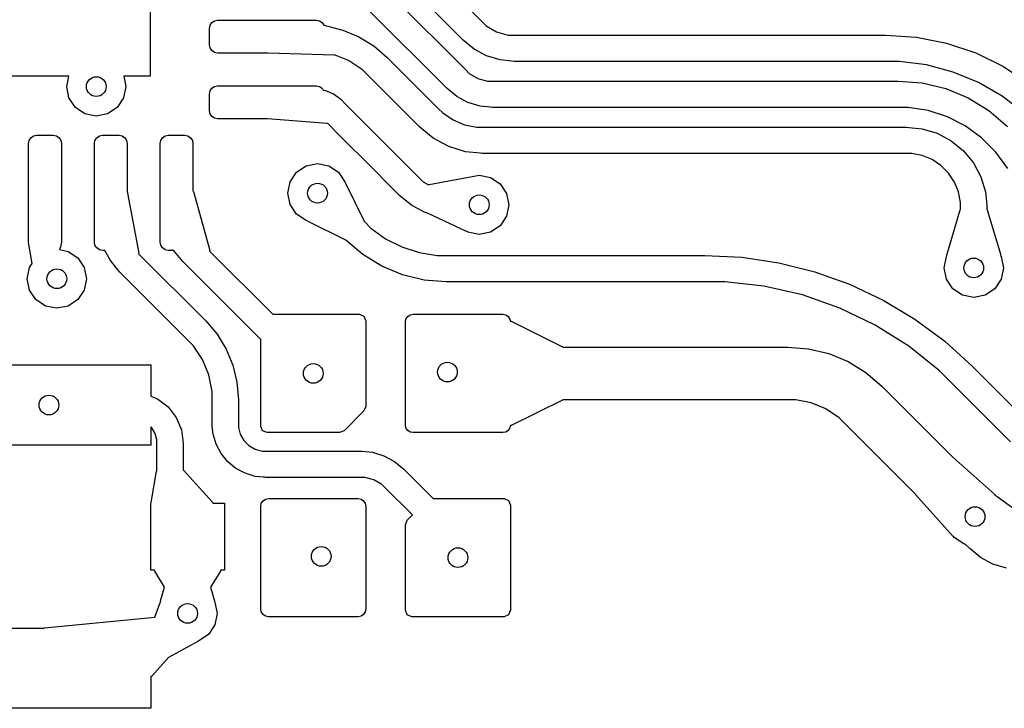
# Model space of a CAD drawing. Extents: x 123.6 to 185.8, y -114.3 to -69.
# Tile 7 of 16: x 146.4 to 153.9, y -92.7 to -87.5. Entities that reach past the tile are written whole.
import ezdxf

# ---------------------------------------------------------------- set-up
doc = ezdxf.new("R2010")
doc.units = 0
doc.layers.add('BLACK', color=7, linetype='CONTINUOUS')

msp = doc.modelspace()

# ---------------------------------------------------------------- linework, layer by layer
at = {"layer": 'BLACK', "linetype": 'CONTINUOUS'}
for p, q in [((147.388085, -86.241742), (147.388085, -87.941742)), ((149.166761, -86.785339), (149.909382, -87.527961)), ((149.767961, -87.669382), (149.025339, -86.926761)), ((149.190297, -87.298875), (149.786772, -87.895351)), ((149.645358, -88.036779), (149.048875, -87.440297)), ((147.876667, -87.5215), (147.900585, -87.516742)), ((147.900585, -87.516742), (148.650585, -87.516742)), ((148.650585, -87.516742), (148.674503, -87.5215)), ((147.838085, -87.579242), (147.842843, -87.555324)), ((147.838085, -87.704242), (147.838085, -87.579242)), ((147.842843, -87.555324), (147.856391, -87.535048)), ((147.856391, -87.535048), (147.876667, -87.5215)), ((148.674503, -87.5215), (148.694779, -87.535048)), ((148.694779, -87.535048), (148.708327, -87.555324)), ((148.708327, -87.555324), (148.708425, -87.555818)), ((148.708425, -87.555818), (148.710883, -87.555903)), ((148.710883, -87.555903), (148.804804, -87.581392)), ((148.804804, -87.581392), (148.852881, -87.592934)), ((148.852881, -87.592934), (148.974901, -87.643475)), ((149.909382, -87.527961), (149.909532, -87.528144)), ((149.909532, -87.528144), (149.941796, -87.560403)), ((149.941796, -87.560403), (150.021244, -87.606265)), ((148.974901, -87.643475), (149.087512, -87.712483)), ((150.021244, -87.606265), (150.109854, -87.630003)), ((150.109854, -87.630003), (150.155722, -87.63)), ((150.155722, -87.63), (150.155723, -87.63)), ((150.155723, -87.63), (150.155728, -87.63)), ((150.155728, -87.63), (152.979964, -87.63)), ((152.979964, -87.63), (152.979967, -87.63)), ((152.979967, -87.63), (153.21361, -87.64531)), ((153.21361, -87.64531), (153.443262, -87.690986)), ((147.842843, -87.72816), (147.838085, -87.704242)), ((147.856391, -87.748436), (147.842843, -87.72816)), ((149.087512, -87.712483), (149.187941, -87.798257)), ((149.767948, -87.669403), (149.767965, -87.669386)), ((149.851055, -87.737598), (149.767948, -87.669403)), ((149.767964, -87.669384), (149.767961, -87.669382)), ((149.767965, -87.669386), (149.767964, -87.669384)), ((149.945869, -87.788269), (149.851055, -87.737598)), ((153.443262, -87.690986), (153.664986, -87.766248)), ((147.876667, -87.761984), (147.856391, -87.748436)), ((147.900585, -87.766742), (147.876667, -87.761984)), ((148.28379, -87.766742), (147.900585, -87.766742)), ((148.284643, -87.76713), (148.28379, -87.766742)), ((148.787748, -87.784232), (148.284643, -87.76713)), ((148.792622, -87.783348), (148.787748, -87.784232)), ((148.793827, -87.782142), (148.792622, -87.783348)), ((148.896736, -87.824768), (148.793827, -87.782142)), ((149.187941, -87.798257), (149.187939, -87.798259)), ((149.187939, -87.798259), (149.578419, -88.188739)), ((150.048747, -87.819469), (149.945869, -87.788269)), ((153.664986, -87.766248), (153.874989, -87.869808)), ((149.001832, -87.89499), (148.896736, -87.824768)), ((150.138783, -87.828331), (150.048747, -87.819469)), ((150.155728, -87.83), (150.138783, -87.828331)), ((150.155734, -87.83), (150.155728, -87.83)), ((152.979964, -87.83), (150.155734, -87.83)), ((152.979965, -87.829999), (152.979964, -87.83)), ((152.979966, -87.83), (152.979965, -87.829999)), ((153.084183, -87.829998), (152.979966, -87.83)), ((153.290834, -87.8572), (153.084183, -87.829998)), ((153.492167, -87.911144), (153.290834, -87.8572)), ((153.874989, -87.869808), (154.069678, -87.999894)), ((146.768998, -87.941742), (145.688085, -87.941742)), ((146.753085, -88.021742), (146.768998, -87.941742)), ((147.388085, -87.941742), (147.187172, -87.941742)), ((147.187172, -87.941742), (147.203085, -88.021742)), ((149.046489, -87.939647), (149.001832, -87.89499)), ((149.046517, -87.939681), (149.046489, -87.939647)), ((149.436997, -88.330161), (149.046517, -87.939681)), ((149.786772, -87.895351), (149.786775, -87.895353)), ((149.786775, -87.895353), (149.786774, -87.895353)), ((149.786774, -87.895353), (149.786779, -87.895358)), ((149.786779, -87.895358), (149.786911, -87.895519)), ((149.786911, -87.895519), (149.813665, -87.92227)), ((149.813665, -87.92227), (149.879567, -87.960312)), ((149.879567, -87.960312), (149.95307, -87.980003)), ((153.684735, -87.990906), (153.492167, -87.911144)), ((146.770212, -88.107846), (146.753085, -88.021742)), ((147.203085, -88.021742), (147.185958, -88.107846)), ((147.842843, -88.055324), (147.856391, -88.035048)), ((147.856391, -88.035048), (147.876667, -88.0215)), ((147.876667, -88.0215), (147.900585, -88.016742)), ((147.900585, -88.016742), (148.650585, -88.016742)), ((148.650585, -88.016742), (148.674503, -88.0215)), ((148.674503, -88.0215), (148.694779, -88.035048)), ((148.694779, -88.035048), (148.70358, -88.04822)), ((149.645349, -88.036799), (149.645363, -88.036785)), ((149.719453, -88.097607), (149.645349, -88.036799)), ((149.64536, -88.036781), (149.645358, -88.036779)), ((149.645363, -88.036785), (149.64536, -88.036781)), ((149.95307, -87.980003), (149.991117, -87.98)), ((149.991117, -87.98), (149.991118, -87.98)), ((149.991118, -87.98), (149.991123, -87.98)), ((149.991123, -87.98), (153.074522, -87.98)), ((153.074522, -87.98), (153.074523, -87.98)), ((153.074523, -87.98), (153.074524, -87.98)), ((153.074524, -87.98), (153.258408, -87.994475)), ((153.258408, -87.994475), (153.437763, -88.037538)), ((153.437763, -88.037538), (153.608174, -88.108126)), ((153.865245, -88.095122), (153.684735, -87.990906)), ((146.818986, -88.180841), (146.770212, -88.107846)), ((147.185958, -88.107846), (147.137184, -88.180841)), ((147.838085, -88.079242), (147.842843, -88.055324)), ((147.838085, -88.204242), (147.838085, -88.079242)), ((148.70358, -88.04822), (148.72011, -88.050401)), ((148.72011, -88.050401), (148.781269, -88.075749)), ((148.781269, -88.075749), (148.816263, -88.102609)), ((148.816263, -88.102609), (148.818641, -88.103594)), ((148.818641, -88.103594), (148.833795, -88.116031)), ((148.833795, -88.116031), (148.87879, -88.161025)), ((149.803997, -88.142789), (149.719453, -88.097607)), ((153.608174, -88.108126), (153.765445, -88.204503)), ((154.030607, -88.222008), (153.865245, -88.095122)), ((146.891981, -88.229615), (146.818986, -88.180841)), ((147.137184, -88.180841), (147.064189, -88.229615)), ((148.87879, -88.161025), (148.878796, -88.16103)), ((148.878796, -88.16103), (148.968795, -88.251029)), ((149.578419, -88.188739), (149.578422, -88.188743)), ((149.578422, -88.188743), (149.578445, -88.18872)), ((149.578445, -88.18872), (149.612031, -88.22231)), ((149.89573, -88.17061), (149.803997, -88.142789)), ((149.97585, -88.178496), (149.89573, -88.17061)), ((149.991123, -88.18), (149.97585, -88.178496)), ((149.991129, -88.18), (149.991123, -88.18)), ((153.07452, -88.18), (149.991129, -88.18)), ((153.151291, -88.180002), (153.07452, -88.18)), ((153.302944, -88.204024), (153.151291, -88.180002)), ((146.978085, -88.246742), (146.891981, -88.229615)), ((147.064189, -88.229615), (146.978085, -88.246742)), ((147.842843, -88.22816), (147.838085, -88.204242)), ((147.856391, -88.248436), (147.842843, -88.22816)), ((147.876667, -88.261984), (147.856391, -88.248436)), ((147.900585, -88.266742), (147.876667, -88.261984)), ((148.278144, -88.266742), (147.900585, -88.266742)), ((148.279854, -88.267608), (148.278144, -88.266742)), ((148.732015, -88.302042), (148.279854, -88.267608)), ((148.968795, -88.251029), (149.00679, -88.289025)), ((149.612031, -88.22231), (149.691018, -88.275095)), ((153.448971, -88.251473), (153.302944, -88.204024)), ((153.585778, -88.321181), (153.448971, -88.251473)), ((153.765445, -88.204503), (153.905664, -88.324261)), ((148.732903, -88.302076), (148.732015, -88.302042)), ((148.735798, -88.300876), (148.732903, -88.302076)), ((148.737374, -88.302452), (148.735798, -88.300876)), ((148.827373, -88.392451), (148.737374, -88.302452)), ((149.00679, -88.289025), (149.006796, -88.28903)), ((149.006796, -88.28903), (149.172797, -88.455031)), ((149.452151, -88.342597), (149.436997, -88.330161)), ((149.452251, -88.342638), (149.452151, -88.342597)), ((149.540401, -88.414989), (149.452251, -88.342638)), ((149.691018, -88.275095), (149.778785, -88.311456)), ((149.778785, -88.311456), (149.87196, -88.329997)), ((149.87196, -88.329997), (149.91946, -88.33)), ((149.91946, -88.33), (153.137867, -88.33)), ((153.137867, -88.33), (153.157376, -88.331921)), ((153.157376, -88.331921), (153.257286, -88.341756)), ((153.257286, -88.341756), (153.372122, -88.376586)), ((153.709997, -88.411432), (153.585778, -88.321181)), ((146.467843, -88.430324), (146.481391, -88.410048)), ((146.481391, -88.410048), (146.501667, -88.3965)), ((146.501667, -88.3965), (146.525585, -88.391742)), ((146.525585, -88.391742), (146.650585, -88.391742)), ((146.650585, -88.391742), (146.674503, -88.3965)), ((146.674503, -88.3965), (146.694779, -88.410048)), ((146.694779, -88.410048), (146.708327, -88.430324)), ((146.967843, -88.430324), (146.981391, -88.410048)), ((146.981391, -88.410048), (147.001667, -88.3965)), ((147.001667, -88.3965), (147.025585, -88.391742)), ((147.025585, -88.391742), (147.150585, -88.391742)), ((147.150585, -88.391742), (147.174503, -88.3965)), ((147.174503, -88.3965), (147.194779, -88.410048)), ((147.194779, -88.410048), (147.208327, -88.430324)), ((147.467843, -88.430324), (147.481391, -88.410048)), ((147.481391, -88.410048), (147.501667, -88.3965)), ((147.501667, -88.3965), (147.525585, -88.391742)), ((147.525585, -88.391742), (147.650585, -88.391742)), ((147.650585, -88.391742), (147.674503, -88.3965)), ((147.674503, -88.3965), (147.694779, -88.410048)), ((147.694779, -88.410048), (147.708327, -88.430324)), ((148.865369, -88.430446), (148.827373, -88.392451)), ((149.658353, -88.478046), (149.540401, -88.414989)), ((153.372122, -88.376586), (153.477956, -88.433152)), ((153.764283, -88.465717), (153.709997, -88.411432)), ((146.463085, -88.454242), (146.467843, -88.430324)), ((146.463085, -89.204242), (146.463085, -88.454242)), ((146.708327, -88.430324), (146.713085, -88.454242)), ((146.713085, -88.454242), (146.713085, -89.204242)), ((146.963085, -88.454242), (146.967843, -88.430324)), ((146.963085, -89.204242), (146.963085, -88.454242)), ((147.208327, -88.430324), (147.213085, -88.454242)), ((147.213085, -88.454242), (147.213085, -88.822061)), ((147.463085, -88.454242), (147.467843, -88.430324)), ((147.463085, -89.204242), (147.463085, -88.454242)), ((147.708327, -88.430324), (147.713085, -88.454242)), ((147.713085, -88.454242), (147.713085, -88.814948)), ((148.865374, -88.430452), (148.865369, -88.430446)), ((149.031375, -88.596453), (148.865374, -88.430452)), ((149.172797, -88.455031), (149.398009, -88.680244)), ((149.78634, -88.51688), (149.658353, -88.478046)), ((153.477956, -88.433152), (153.57072, -88.50928)), ((153.764289, -88.465711), (153.764283, -88.465717)), ((153.818575, -88.519997), (153.764289, -88.465711)), ((149.899939, -88.528077), (149.78634, -88.51688)), ((149.899943, -88.528079), (149.899939, -88.528077)), ((149.911733, -88.529239), (149.899943, -88.528079)), ((149.919444, -88.53), (149.911733, -88.529239)), ((149.919446, -88.529999), (149.919444, -88.53)), ((149.919452, -88.53), (149.919446, -88.529999)), ((153.137867, -88.53), (149.919452, -88.53)), ((153.137871, -88.529999), (153.137867, -88.53)), ((153.137873, -88.53), (153.137871, -88.529999)), ((153.178465, -88.529998), (153.137873, -88.53)), ((153.258089, -88.545832), (153.178465, -88.529998)), ((153.333094, -88.576897), (153.258089, -88.545832)), ((153.57072, -88.50928), (153.570711, -88.509289)), ((153.570711, -88.509289), (153.570715, -88.509296)), ((153.570715, -88.509296), (153.646836, -88.602051)), ((153.908826, -88.644217), (153.818575, -88.519997)), ((148.500901, -88.672643), (148.573896, -88.623869)), ((148.573896, -88.623869), (148.66, -88.606742)), ((148.66, -88.606742), (148.746104, -88.623869)), ((148.746104, -88.623869), (148.819099, -88.672643)), ((149.256588, -88.821665), (149.031375, -88.596453)), ((153.400596, -88.621999), (153.333094, -88.576897)), ((153.429261, -88.650663), (153.400596, -88.621999)), ((153.646836, -88.602051), (153.703401, -88.707882)), ((148.452127, -88.745638), (148.500901, -88.672643)), ((148.819099, -88.672643), (148.867873, -88.745638)), ((149.398009, -88.680244), (149.398015, -88.680249)), ((149.398015, -88.680249), (149.417922, -88.700156)), ((149.417922, -88.700156), (149.427876, -88.71011)), ((149.427876, -88.71011), (149.427877, -88.710111)), ((149.427877, -88.710111), (149.427888, -88.710101)), ((149.427888, -88.710101), (149.462813, -88.745029)), ((149.507894, -88.765175), (149.876242, -88.697526)), ((149.876242, -88.697526), (149.876751, -88.697635)), ((149.876751, -88.697635), (149.89, -88.695)), ((149.89, -88.695), (149.976104, -88.712127)), ((149.976104, -88.712127), (150.049099, -88.760901)), ((153.429289, -88.650711), (153.429261, -88.650663)), ((153.45799, -88.679413), (153.429289, -88.650711)), ((153.503091, -88.746913), (153.45799, -88.679413)), ((153.703401, -88.707882), (153.738231, -88.822716)), ((148.435, -88.831742), (148.452127, -88.745638)), ((148.867873, -88.745638), (148.869159, -88.752105)), ((148.869159, -88.752105), (148.872696, -88.755433)), ((148.872696, -88.755433), (149.012272, -89.038887)), ((149.462813, -88.745029), (149.503159, -88.768324)), ((149.503159, -88.768324), (149.507, -88.765378)), ((149.507, -88.765378), (149.507894, -88.765175)), ((150.049099, -88.760901), (150.097873, -88.833896)), ((153.534155, -88.821914), (153.503091, -88.746913)), ((147.213085, -88.822061), (147.215066, -88.825372)), ((147.215066, -88.825372), (147.216028, -88.830555)), ((147.216028, -88.830555), (147.300921, -89.288227)), ((147.713085, -88.814948), (147.715867, -88.81897)), ((147.715867, -88.81897), (147.840157, -89.26764)), ((148.452127, -88.917846), (148.435, -88.831742)), ((149.256593, -88.821671), (149.256588, -88.821665)), ((149.2765, -88.841578), (149.256593, -88.821671)), ((149.286454, -88.851532), (149.2765, -88.841578)), ((149.301608, -88.863968), (149.286454, -88.851532)), ((149.301656, -88.863988), (149.301608, -88.863968)), ((149.373621, -88.923052), (149.301656, -88.863988)), ((150.097873, -88.833896), (150.115, -88.92)), ((153.549988, -88.901536), (153.534155, -88.821914)), ((153.738231, -88.822716), (153.74806, -88.922578)), ((148.500901, -88.990841), (148.452127, -88.917846)), ((149.414007, -88.94464), (149.373621, -88.923052)), ((150.115, -88.92), (150.097873, -89.006104)), ((153.549986, -88.942126), (153.549988, -88.901536)), ((153.74806, -88.922578), (153.748079, -88.922623)), ((153.748079, -88.922623), (153.75, -88.942132)), ((148.573896, -89.039615), (148.500901, -88.990841)), ((149.414117, -88.944761), (149.414007, -88.94464)), ((149.415069, -88.945208), (149.414117, -88.944761)), ((149.473059, -88.976207), (149.415069, -88.945208)), ((149.495631, -88.983055), (149.473059, -88.976207)), ((149.79285, -89.122684), (149.495631, -88.983055)), ((150.097873, -89.006104), (150.049099, -89.079099)), ((153.445109, -89.303835), (153.547517, -88.958375)), ((153.547517, -88.958375), (153.55, -88.95531)), ((153.55, -88.942126), (153.549986, -88.942126)), ((153.55, -88.942127), (153.55, -88.942126)), ((153.55, -88.942132), (153.55, -88.942127)), ((153.55, -88.95531), (153.55, -88.942132)), ((153.75, -88.942132), (153.75, -88.954203)), ((153.75, -88.954203), (153.752483, -88.958375)), ((153.752483, -88.958375), (153.85489, -89.303835)), ((148.580575, -89.040943), (148.573896, -89.039615)), ((148.583636, -89.044457), (148.580575, -89.040943)), ((148.869667, -89.18667), (148.583636, -89.044457)), ((149.012272, -89.038887), (149.012529, -89.04285)), ((149.012529, -89.04285), (149.017337, -89.047658)), ((149.017337, -89.047658), (149.01734, -89.04766)), ((149.01734, -89.04766), (149.017339, -89.04766)), ((149.017339, -89.04766), (149.01734, -89.047661)), ((149.01734, -89.047661), (149.017372, -89.0477)), ((149.017372, -89.0477), (149.066231, -89.096559)), ((150.049099, -89.079099), (149.976104, -89.127873)), ((149.066231, -89.096559), (149.178116, -89.177848)), ((149.7933, -89.122884), (149.79285, -89.122684)), ((149.79645, -89.122897), (149.7933, -89.122884)), ((149.803896, -89.127873), (149.79645, -89.122897)), ((149.89, -89.145), (149.803896, -89.127873)), ((149.976104, -89.127873), (149.89, -89.145)), ((146.463608, -89.206874), (146.463085, -89.204242)), ((146.463586, -89.207175), (146.463608, -89.206874)), ((146.483209, -89.322477), (146.463586, -89.207175)), ((146.707314, -89.231531), (146.698522, -89.260807)), ((146.708327, -89.22816), (146.707312, -89.229678)), ((146.707312, -89.229678), (146.707314, -89.231531)), ((146.713085, -89.204242), (146.708327, -89.22816)), ((146.967843, -89.22816), (146.963085, -89.204242)), ((146.981391, -89.248436), (146.967843, -89.22816)), ((147.467843, -89.22816), (147.463085, -89.204242)), ((147.481391, -89.248436), (147.467843, -89.22816)), ((148.874616, -89.187779), (148.869667, -89.18667)), ((148.875916, -89.189079), (148.874616, -89.187779)), ((148.875915, -89.189085), (148.875918, -89.189082)), ((149.004617, -89.299007), (148.875915, -89.189085)), ((148.875918, -89.189082), (148.875916, -89.189079)), ((149.178116, -89.177848), (149.30134, -89.240633)), ((149.30134, -89.240633), (149.432868, -89.283368)), ((146.698522, -89.260807), (146.764189, -89.273869)), ((146.764189, -89.273869), (146.837184, -89.322643)), ((147.001667, -89.261984), (146.981391, -89.248436)), ((147.025585, -89.266742), (147.001667, -89.261984)), ((147.043354, -89.266742), (147.025585, -89.266742)), ((147.084788, -89.344266), (147.043354, -89.266742)), ((147.300921, -89.288227), (147.300057, -89.292292)), ((147.300057, -89.292292), (147.809592, -89.801828)), ((147.501667, -89.261984), (147.481391, -89.248436)), ((147.525585, -89.266742), (147.501667, -89.261984)), ((147.568677, -89.266742), (147.525585, -89.266742)), ((147.572578, -89.27404), (147.568677, -89.266742)), ((147.622494, -89.334855), (147.572578, -89.27404)), ((147.840157, -89.26764), (147.839636, -89.271871)), ((147.839636, -89.271871), (148.319507, -89.751742)), ((149.148931, -89.387442), (149.004617, -89.299007)), ((149.432868, -89.283368), (149.569462, -89.305001)), ((149.569462, -89.305001), (149.638611, -89.305)), ((149.638611, -89.305), (149.638612, -89.305)), ((149.638612, -89.305), (151.605951, -89.305)), ((151.605951, -89.305), (151.605952, -89.305)), ((151.605952, -89.305), (151.887657, -89.318835)), ((153.425, -89.4), (153.442127, -89.313896)), ((153.442127, -89.313896), (153.44537, -89.309041)), ((153.44537, -89.309041), (153.445109, -89.303835)), ((153.85489, -89.303835), (153.854382, -89.308671)), ((153.854382, -89.308671), (153.857873, -89.313896)), ((153.857873, -89.313896), (153.875, -89.4)), ((146.470212, -89.395638), (146.490493, -89.365284)), ((146.490493, -89.365284), (146.483209, -89.322477)), ((146.837184, -89.322643), (146.885958, -89.395638)), ((147.143705, -89.416063), (147.084788, -89.344266)), ((147.63493, -89.350009), (147.622494, -89.334855)), ((148.228085, -89.943164), (147.63493, -89.350009)), ((149.305302, -89.452212), (149.148931, -89.387442)), ((151.887657, -89.318835), (152.166652, -89.360216)), ((152.166652, -89.360216), (152.440248, -89.428744)), ((146.453085, -89.481742), (146.470212, -89.395638)), ((146.885958, -89.395638), (146.903085, -89.481742)), ((147.143707, -89.416068), (147.143705, -89.416063)), ((147.156143, -89.431222), (147.143707, -89.416068)), ((147.668169, -89.943247), (147.156143, -89.431222)), ((149.46988, -89.491722), (149.305302, -89.452212)), ((152.440248, -89.428744), (152.705809, -89.523761)), ((153.442127, -89.486104), (153.425, -89.4)), ((153.875, -89.4), (153.857873, -89.486104)), ((146.470212, -89.567846), (146.453085, -89.481742)), ((146.903085, -89.481742), (146.885958, -89.567846)), ((149.638608, -89.504999), (149.46988, -89.491722)), ((149.638612, -89.505), (149.638608, -89.504999)), ((149.638613, -89.505), (149.638612, -89.505)), ((151.605951, -89.505), (149.638613, -89.505)), ((151.605952, -89.504999), (151.605951, -89.505)), ((151.605953, -89.505), (151.605952, -89.504999)), ((151.756125, -89.504998), (151.605953, -89.505)), ((152.054581, -89.538621), (151.756125, -89.504998)), ((152.347395, -89.60545), (152.054581, -89.538621)), ((152.705809, -89.523761), (152.960777, -89.644349)), ((153.490901, -89.559099), (153.442127, -89.486104)), ((153.857873, -89.486104), (153.809099, -89.559099)), ((146.518986, -89.640841), (146.470212, -89.567846)), ((146.885958, -89.567846), (146.837184, -89.640841)), ((152.630886, -89.704645), (152.347395, -89.60545)), ((153.563896, -89.607873), (153.490901, -89.559099)), ((153.65, -89.625), (153.563896, -89.607873)), ((153.736104, -89.607873), (153.65, -89.625)), ((153.809099, -89.559099), (153.736104, -89.607873)), ((146.591981, -89.689615), (146.518986, -89.640841)), ((146.678085, -89.706742), (146.591981, -89.689615)), ((146.764189, -89.689615), (146.678085, -89.706742)), ((146.837184, -89.640841), (146.764189, -89.689615)), ((152.960777, -89.644349), (153.202698, -89.789349)), ((148.319507, -89.751742), (148.978085, -89.751742)), ((148.978085, -89.751742), (149.01344, -89.766387)), ((149.345659, -89.769316), (149.365124, -89.756309)), ((149.365124, -89.756309), (149.388085, -89.751742)), ((149.388085, -89.751742), (150.068085, -89.751742)), ((150.068085, -89.751742), (150.091046, -89.756309)), ((150.091046, -89.756309), (150.110511, -89.769316)), ((152.901487, -89.834957), (152.630886, -89.704645)), ((147.809592, -89.801828), (147.809593, -89.801829)), ((147.809593, -89.801829), (147.896051, -89.903063)), ((149.01344, -89.766387), (149.028085, -89.801742)), ((149.028085, -89.801742), (149.028085, -90.451742)), ((149.328085, -89.811742), (149.332652, -89.788781)), ((149.328085, -90.591742), (149.328085, -89.811742)), ((149.332652, -89.788781), (149.345659, -89.769316)), ((150.110511, -89.769316), (150.123518, -89.788781)), ((150.123518, -89.788781), (150.126737, -89.804966)), ((150.126737, -89.804966), (150.128414, -89.80427)), ((150.128414, -89.80427), (150.133638, -89.805494)), ((150.133638, -89.805494), (150.521597, -89.998514)), ((153.155797, -89.994748), (152.901487, -89.834957)), ((153.202698, -89.789349), (153.429241, -89.957364)), ((147.896051, -89.903063), (147.965608, -90.016577)), ((147.668169, -89.943248), (147.668169, -89.943247)), ((147.713324, -89.988405), (147.668169, -89.943248)), ((147.78428, -90.094605), (147.713324, -89.988405)), ((148.228085, -90.601742), (148.228085, -89.943164)), ((153.429241, -89.957364), (153.638225, -90.146775)), ((147.965608, -90.016577), (148.01655, -90.139575)), ((150.521597, -89.998514), (150.524408, -90.001742)), ((150.524408, -90.001742), (151.228258, -90.001742)), ((151.228258, -90.001742), (151.9, -90.001742)), ((151.9, -90.001742), (152.235871, -90.001742)), ((152.235871, -90.001742), (152.235898, -90.001744)), ((152.235898, -90.001744), (152.394, -90.014182)), ((152.394, -90.014182), (152.548244, -90.051208)), ((152.548244, -90.051208), (152.694796, -90.111907)), ((153.390616, -90.182009), (153.155797, -89.994748)), ((145.843385, -90.136941), (147.392785, -90.136941)), ((147.392785, -90.136941), (147.392785, -90.373222)), ((147.833153, -90.212606), (147.78428, -90.094605)), ((148.01655, -90.139575), (148.047623, -90.269028)), ((152.694796, -90.111907), (152.830048, -90.194785)), ((147.858064, -90.337875), (147.833153, -90.212606)), ((152.830048, -90.194785), (152.95067, -90.2978)), ((153.496651, -90.288043), (153.390616, -90.182009)), ((153.638225, -90.146775), (153.638211, -90.146789)), ((153.638211, -90.146789), (154.070768, -90.579347)), ((148.047623, -90.269028), (148.057963, -90.400507)), ((153.496789, -90.288211), (153.496651, -90.288043)), ((153.929349, -90.72077), (153.496789, -90.288211)), ((147.858061, -90.401736), (147.858064, -90.337875)), ((152.95067, -90.2978), (152.950656, -90.297814)), ((152.950656, -90.297814), (152.950656, -90.297815)), ((152.950656, -90.297815), (152.950659, -90.297817)), ((152.950659, -90.297817), (153.490065, -90.837223)), ((147.392785, -90.373222), (147.442984, -90.394015)), ((147.442984, -90.394015), (147.523774, -90.456012)), ((147.858085, -90.401736), (147.858061, -90.401736)), ((147.858085, -90.401737), (147.858085, -90.401736)), ((147.858085, -90.401742), (147.858085, -90.401737)), ((147.858085, -90.584462), (147.858085, -90.401742)), ((148.057963, -90.400507), (148.058085, -90.401742)), ((148.058085, -90.401742), (148.058085, -90.584462)), ((150.521597, -90.404969), (150.13364, -90.597988)), ((150.524658, -90.402767), (150.521597, -90.404969)), ((150.525083, -90.401742), (150.524658, -90.402767)), ((151.228258, -90.401742), (150.525083, -90.401742)), ((151.9, -90.401742), (151.228258, -90.401742)), ((152.235871, -90.401742), (151.9, -90.401742)), ((152.235875, -90.401741), (152.235871, -90.401742)), ((152.235878, -90.401742), (152.235875, -90.401741)), ((152.296044, -90.40174), (152.235878, -90.401742)), ((152.414063, -90.425211), (152.296044, -90.40174)), ((152.525236, -90.471257), (152.414063, -90.425211)), ((147.523774, -90.456012), (147.523782, -90.456017)), ((147.523782, -90.456017), (147.523784, -90.45602)), ((147.523784, -90.45602), (147.523801, -90.456033)), ((147.523801, -90.456033), (147.523799, -90.456035)), ((147.523799, -90.456035), (147.523808, -90.456051)), ((147.523808, -90.456051), (147.585812, -90.536826)), ((149.01344, -90.487097), (148.86344, -90.637097)), ((149.028085, -90.451742), (149.01344, -90.487097)), ((152.625289, -90.538106), (152.525236, -90.471257)), ((147.585812, -90.536826), (147.624813, -90.630936)), ((147.860006, -90.603971), (147.858085, -90.584462)), ((148.058085, -90.584462), (148.058084, -90.58447)), ((148.058084, -90.58447), (148.058085, -90.584474)), ((148.058085, -90.584474), (148.058122, -90.584474)), ((148.058122, -90.584474), (148.058118, -90.611762)), ((152.667698, -90.580514), (152.625289, -90.538106)), ((152.667817, -90.580659), (152.667698, -90.580514)), ((153.207291, -91.120133), (152.667817, -90.580659)), ((147.400098, -90.615171), (147.392785, -90.60786)), ((147.392785, -90.60786), (147.392785, -90.746541)), ((147.42515, -90.658544), (147.400098, -90.615171)), ((147.438122, -90.706923), (147.42515, -90.658544)), ((147.624813, -90.630936), (147.635274, -90.710293)), ((147.860053, -90.604085), (147.860006, -90.603971)), ((147.865937, -90.663902), (147.860053, -90.604085)), ((147.889101, -90.740304), (147.865937, -90.663902)), ((148.058118, -90.611762), (148.072236, -90.664478)), ((148.24273, -90.637097), (148.228085, -90.601742)), ((148.278085, -90.651742), (148.24273, -90.637097)), ((148.828085, -90.651742), (148.278085, -90.651742)), ((148.86344, -90.637097), (148.828085, -90.651742)), ((149.332652, -90.614703), (149.328085, -90.591742)), ((149.345659, -90.634168), (149.332652, -90.614703)), ((149.365124, -90.647175), (149.345659, -90.634168)), ((149.388085, -90.651742), (149.365124, -90.647175)), ((150.068085, -90.651742), (149.388085, -90.651742)), ((150.091046, -90.647175), (150.068085, -90.651742)), ((150.110511, -90.634168), (150.091046, -90.647175)), ((150.123518, -90.614703), (150.110511, -90.634168)), ((150.126747, -90.598463), (150.123518, -90.614703)), ((150.13364, -90.597988), (150.126747, -90.598463)), ((147.438085, -90.73195), (147.438126, -90.731524)), ((147.438085, -90.940699), (147.438085, -90.73195)), ((147.438126, -90.731524), (147.438122, -90.706923)), ((147.635274, -90.710293), (147.636164, -90.712441)), ((147.636164, -90.712441), (147.637954, -90.730623)), ((147.637954, -90.730623), (147.638127, -90.731933)), ((147.638085, -90.731933), (147.638083, -90.731937)), ((147.638083, -90.731937), (147.638085, -90.73195)), ((147.638127, -90.731933), (147.638085, -90.731933)), ((147.638085, -90.73195), (147.638085, -90.935894)), ((148.072236, -90.664478), (148.099516, -90.711745)), ((148.099516, -90.711745), (148.118808, -90.731043)), ((148.118808, -90.731043), (148.118833, -90.731018)), ((148.118833, -90.731018), (148.138124, -90.750314)), ((147.392785, -90.746541), (145.843385, -90.746541)), ((147.926725, -90.810718), (147.889101, -90.740304)), ((147.977359, -90.872436), (147.926725, -90.810718)), ((148.138124, -90.750314), (148.18538, -90.777607)), ((148.18538, -90.777607), (148.23809, -90.791738)), ((148.23809, -90.791738), (148.265376, -90.791742)), ((148.265376, -90.791742), (148.985766, -90.791742)), ((148.985766, -90.791742), (148.998307, -90.792976)), ((148.998307, -90.792976), (149.07701, -90.800721)), ((149.07701, -90.800721), (149.164758, -90.827329)), ((147.977362, -90.872441), (147.977359, -90.872436)), ((147.977363, -90.872441), (147.977362, -90.87244)), ((147.977362, -90.87244), (147.977362, -90.872441)), ((147.977556, -90.872553), (147.977362, -90.872441)), ((147.977362, -90.872441), (147.977363, -90.872441)), ((148.039096, -90.923074), (147.977556, -90.872553)), ((149.164758, -90.827329), (149.245629, -90.870545)), ((149.245629, -90.870545), (149.316516, -90.928706)), ((153.490065, -90.837223), (153.491472, -90.837761)), ((153.491472, -90.837761), (153.809923, -91.122691)), ((147.393917, -91.181393), (147.436365, -90.943388)), ((147.436365, -90.943388), (147.438085, -90.940699)), ((147.638085, -90.935894), (147.641162, -90.937169)), ((147.641162, -90.937169), (147.641569, -90.937597)), ((147.641569, -90.937597), (147.861136, -91.180513)), ((148.109502, -90.96072), (148.039096, -90.923074)), ((148.185899, -90.983907), (148.109502, -90.96072)), ((149.316516, -90.928706), (149.316493, -90.928729)), ((149.316493, -90.928729), (149.316493, -90.92873)), ((149.316493, -90.92873), (149.316502, -90.928737)), ((149.316502, -90.928737), (149.539507, -91.151742)), ((148.245849, -90.989818), (148.185899, -90.983907)), ((148.245855, -90.989821), (148.245849, -90.989818)), ((148.257168, -90.990934), (148.245855, -90.989821)), ((148.265352, -90.991742), (148.257168, -90.990934)), ((148.265355, -90.991741), (148.265352, -90.991742)), ((148.265364, -90.991742), (148.265355, -90.991741)), ((148.985766, -90.991742), (148.265364, -90.991742)), ((148.985772, -90.991741), (148.985766, -90.991742)), ((148.985775, -90.991742), (148.985772, -90.991741)), ((149.021025, -90.991739), (148.985775, -90.991742)), ((149.089124, -91.009979), (149.021025, -90.991739)), ((149.150183, -91.045222), (149.089124, -91.009979)), ((149.174869, -91.069902), (149.150183, -91.045222)), ((149.17508, -91.070159), (149.174869, -91.069902)), ((149.382019, -91.277098), (149.17508, -91.070159)), ((147.392785, -91.695742), (147.392785, -91.187742)), ((147.392785, -91.187742), (147.39551, -91.187742)), ((147.393747, -91.183981), (147.393917, -91.181393)), ((147.39551, -91.187742), (147.393747, -91.183981)), ((147.861136, -91.180513), (147.863711, -91.187742)), ((147.863711, -91.187742), (147.951585, -91.187742)), ((147.951585, -91.187742), (147.951585, -91.695742)), ((148.232652, -91.188781), (148.245659, -91.169316)), ((148.245659, -91.169316), (148.265124, -91.156309)), ((148.265124, -91.156309), (148.288085, -91.151742)), ((148.288085, -91.151742), (148.968085, -91.151742)), ((148.968085, -91.151742), (148.991046, -91.156309)), ((148.991046, -91.156309), (149.010511, -91.169316)), ((149.010511, -91.169316), (149.023518, -91.188781)), ((149.539507, -91.151742), (150.078085, -91.151742)), ((150.078085, -91.151742), (150.11344, -91.166387)), ((150.11344, -91.166387), (150.128085, -91.201742)), ((153.207761, -91.121472), (153.207291, -91.120133)), ((153.492691, -91.439923), (153.207761, -91.121472)), ((153.809923, -91.122691), (153.811395, -91.125753)), ((153.811395, -91.125753), (153.819099, -91.130901)), ((153.819099, -91.130901), (153.821812, -91.134962)), ((153.821812, -91.134962), (153.827146, -91.136691)), ((153.827146, -91.136691), (154.03777, -91.28824)), ((148.228085, -91.211742), (148.232652, -91.188781)), ((148.228085, -91.991742), (148.228085, -91.211742)), ((149.023518, -91.188781), (149.028085, -91.211742)), ((149.028085, -91.211742), (149.028085, -91.991742)), ((150.128085, -91.201742), (150.128085, -92.001742)), ((149.328085, -91.351742), (149.34273, -91.316387)), ((149.34273, -91.316387), (149.382019, -91.277098)), ((149.328085, -92.001742), (149.328085, -91.351742)), ((153.4931, -91.440357), (153.492691, -91.439923)), ((153.495822, -91.441499), (153.4931, -91.440357)), ((153.500901, -91.449099), (153.495822, -91.441499)), ((153.573896, -91.497873), (153.500901, -91.449099)), ((153.581779, -91.499441), (153.573896, -91.497873)), ((153.584669, -91.502328), (153.581779, -91.499441)), ((153.592883, -91.505725), (153.584669, -91.502328)), ((153.61945, -91.532292), (153.592883, -91.505725)), ((153.619457, -91.532298), (153.61945, -91.532292)), ((153.619455, -91.532312), (153.619462, -91.532305)), ((153.701952, -91.600005), (153.619455, -91.532312)), ((153.619462, -91.532305), (153.619457, -91.532298)), ((153.796069, -91.650306), (153.701952, -91.600005)), ((147.42173, -91.695742), (147.392785, -91.695742)), ((147.422932, -91.703572), (147.42173, -91.695742)), ((147.497742, -91.826961), (147.422932, -91.703572)), ((147.921436, -91.703574), (147.846626, -91.826961)), ((147.923131, -91.697531), (147.921436, -91.703574)), ((147.951585, -91.695742), (147.922394, -91.695742)), ((147.922394, -91.695742), (147.923131, -91.697531)), ((153.89819, -91.681282), (153.796069, -91.650306)), ((147.467294, -91.929677), (147.497742, -91.826961)), ((147.846626, -91.826961), (147.877075, -91.929677)), ((147.464312, -91.939738), (147.467555, -91.934883)), ((147.467555, -91.934883), (147.467294, -91.929677)), ((147.877075, -91.929677), (147.876567, -91.934513)), ((147.876567, -91.934513), (147.880058, -91.939738)), ((147.423297, -92.054789), (147.460196, -91.951283)), ((147.460196, -91.951283), (147.462528, -91.948703)), ((147.462528, -91.948703), (147.464312, -91.939738)), ((147.880058, -91.939738), (147.897185, -92.025842)), ((148.232652, -92.014703), (148.228085, -91.991742)), ((149.028085, -91.991742), (149.023518, -92.014703)), ((149.34273, -92.037097), (149.328085, -92.001742)), ((150.128085, -92.001742), (150.11344, -92.037097)), ((146.582951, -92.135758), (147.423297, -92.054789)), ((147.897185, -92.025842), (147.880058, -92.111946)), ((148.245659, -92.034168), (148.232652, -92.014703)), ((148.265124, -92.047175), (148.245659, -92.034168)), ((148.288085, -92.051742), (148.265124, -92.047175)), ((148.968085, -92.051742), (148.288085, -92.051742)), ((148.991046, -92.047175), (148.968085, -92.051742)), ((149.010511, -92.034168), (148.991046, -92.047175)), ((149.023518, -92.014703), (149.010511, -92.034168)), ((149.378085, -92.051742), (149.34273, -92.037097)), ((150.078085, -92.051742), (149.378085, -92.051742)), ((150.11344, -92.037097), (150.078085, -92.051742)), ((145.843385, -92.136943), (146.580496, -92.136943)), ((146.580496, -92.136943), (146.582324, -92.135836)), ((146.582324, -92.135836), (146.582951, -92.135758)), ((147.880058, -92.111946), (147.831284, -92.184941)), ((147.752644, -92.234837), (147.749132, -92.238737)), ((147.758289, -92.233715), (147.752644, -92.234837)), ((147.831284, -92.184941), (147.758289, -92.233715)), ((147.749132, -92.238737), (147.526635, -92.360766)), ((147.526635, -92.360766), (147.396671, -92.503841)), ((147.396671, -92.503841), (147.392785, -92.505673)), ((147.392785, -92.505673), (147.392785, -92.746543)), ((147.392785, -92.746543), (145.843385, -92.746543))]:
    msp.add_line(p, q, dxfattribs=at)
at = {"layer": 'BLACK'}
for centre in [(146.978085, -88.021742), (148.66, -88.831742), (149.89, -88.92), (153.65, -89.4), (146.678085, -89.481742), (148.628085, -90.201742), (149.648085, -90.191742), (146.618085, -90.441742), (153.66, -91.29), (148.688085, -91.591743), (149.728085, -91.601742), (147.672185, -92.025842)]:
    msp.add_circle(centre, 0.075, dxfattribs=at)

doc.saveas('drawing.dxf')
